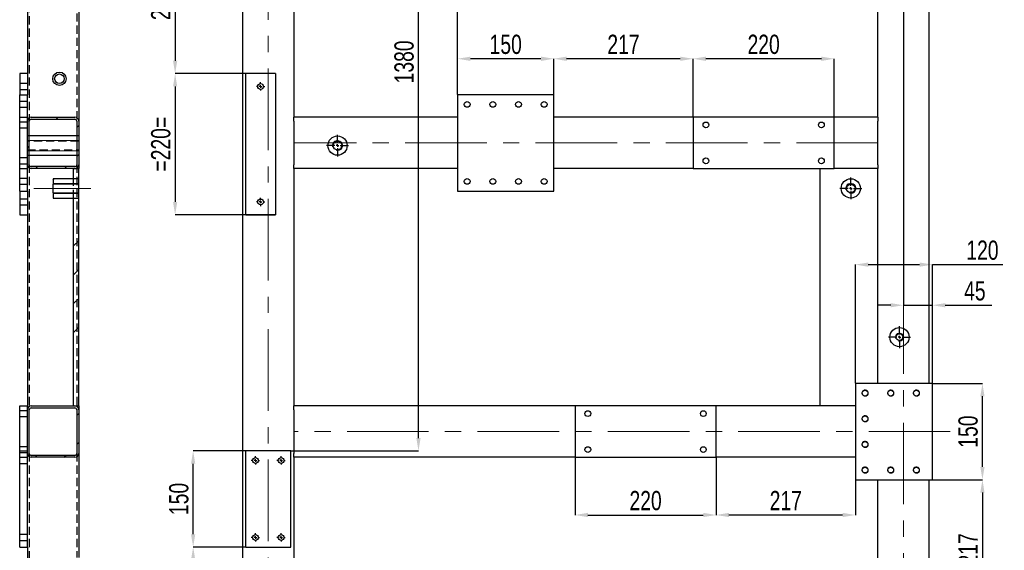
# Model space of a CAD drawing. Header units: millimetres. Extents: x 5 to 589, y 5 to 415.
# Tile 10 of 18: x 208 to 362, y 223 to 306. Entities that reach past the tile are written whole.
import ezdxf

# ---------------------------------------------------------------- set-up
doc = ezdxf.new("R2010")
doc.units = ezdxf.units.MM
doc.header["$PDSIZE"] = -1
doc.linetypes.add('CENTERX2', pattern=[20.32, 12.7, -2.54, 2.54, -2.54])
doc.linetypes.add('HIDDEN', pattern=[1.905, 1.27, -0.635])
for name, color, linetype in [('COTES', 1, 'Continuous'), ('TRAIT-FINS', 9, 'Continuous'), ('TRAIT-MIXTES', 3, 'CENTERX2'), ('TRAIT-TIRET', 2, 'HIDDEN')]:
    doc.layers.add(name, color=color, linetype=linetype)
doc.layers.add('TRAIT-FORT', color=4, linetype='Continuous', lineweight=25)
doc.styles.add('SLDTEXTSTYLE0', font='TXT', dxfattribs={"width": 0.75})
doc.dimstyles.new('SLDDIMSTYLE2', dxfattribs={"dimtxt": 3, "dimasz": 2, "dimexe": 0, "dimexo": 0.0625, "dimgap": 0.75, "dimtad": 1, "dimdec": 0, "dimlfac": 10, "dimrnd": 1e-09, "dimzin": 12, "dimdsep": 46, "dimtxsty": 'SLDTEXTSTYLE0', "dimsah": 1, "dimcen": 0.09, "dimadec": 0, "dimazin": 3, "dimtfac": 1, "dimtdec": 0, "dimtofl": 0, "dimtmove": 0, "dimatfit": 3, "dimfxl": 1, "dimfrac": 2, "dimtolj": 1, "dimtzin": 12, "dimarcsym": 0})
doc.dimstyles.new('SLDDIMSTYLE3', dxfattribs={"dimtxt": 3, "dimasz": 2, "dimexe": 0, "dimexo": 0.0625, "dimgap": 0.75, "dimtad": 1, "dimdec": 0, "dimlfac": 10, "dimrnd": 1e-09, "dimzin": 12, "dimdsep": 46, "dimtxsty": 'SLDTEXTSTYLE0', "dimsah": 1, "dimcen": 0.09, "dimadec": 0, "dimazin": 3, "dimtfac": 1, "dimtdec": 0, "dimtmove": 0, "dimatfit": 0, "dimfxl": 1, "dimfrac": 2, "dimtolj": 1, "dimtzin": 12, "dimarcsym": 0})
pattern_1 = [(45, (0, 0), (-13.4704, 13.4704), []), (45, (4.49, 2e-323), (-13.4704, 13.4704), []), (45, (8.98, 4e-323), (-13.4704, 13.4704), []), (45, (13.47, 6e-323), (-13.4704, 13.4704), [])]

# ---------------------------------------------------------------- blocks, each defined once
blk = doc.blocks.new('_D_85')
at = {"layer": 'COTES', "color": 0, "lineweight": -2, "transparency": 16777216}
for p, q in [((346.03, 377.91), (346.03, 261.32)), ((344.03, 261.32), (342.03, 261.32)), ((346.03, 261.32), (350.53, 261.32)), ((350.53, 249.18), (350.53, 261.32)), ((352.53, 261.32), (359.78, 261.32))]:
    blk.add_line(p, q, dxfattribs=at)
at = {"layer": 'COTES', "color": 0, "transparency": 16777216}
for points in [[(344.03, 261.65), (344.03, 260.99), (346.03, 261.32)], [(352.53, 261.65), (352.53, 260.99), (350.53, 261.32)]]:
    blk.add_solid(points, dxfattribs=at)
at = {"layer": 'Defpoints', "color": 0, "transparency": 16777216}
for p in [(346.03, 377.97), (346.03, 261.32), (350.53, 249.12)]:
    blk.add_point(p, dxfattribs=at)
at = {"layer": 'COTES', "color": 0, "transparency": 16777216, "insert": (357.15, 265.07), "char_height": 3, "attachment_point": 2, "style": 'SLDTEXTSTYLE0'}
blk.add_mtext('\\A1;45', dxfattribs=at)
blk = doc.blocks.new('_D_89')
at = {"layer": 'COTES', "color": 0, "lineweight": -2, "transparency": 16777216}
for p, q in [((248.06, 297.42), (232.51, 297.42)), ((232.51, 295.42), (232.51, 277.42)), ((248.06, 275.42), (232.51, 275.42))]:
    blk.add_line(p, q, dxfattribs=at)
at = {"layer": 'COTES', "color": 0, "transparency": 16777216}
for points in [[(232.18, 295.42), (232.84, 295.42), (232.51, 297.42)], [(232.18, 277.42), (232.84, 277.42), (232.51, 275.42)]]:
    blk.add_solid(points, dxfattribs=at)
at = {"layer": 'Defpoints', "color": 0, "transparency": 16777216}
for p in [(248.13, 297.42), (232.51, 275.42), (248.13, 275.42)]:
    blk.add_point(p, dxfattribs=at)
at = {"layer": 'COTES', "color": 0, "transparency": 16777216, "insert": (228.76, 286.42), "char_height": 3, "attachment_point": 2, "rotation": 90, "style": 'SLDTEXTSTYLE0'}
blk.add_mtext('\\A1;=220=', dxfattribs=at)
blk = doc.blocks.new('_D_90')
at = {"layer": 'COTES', "color": 0, "lineweight": -2, "transparency": 16777216}
for p, q in [((243.46, 319.12), (232.51, 319.12)), ((232.51, 317.12), (232.51, 299.42)), ((243.46, 297.42), (232.51, 297.42))]:
    blk.add_line(p, q, dxfattribs=at)
at = {"layer": 'COTES', "color": 0, "transparency": 16777216}
for points in [[(232.18, 317.12), (232.84, 317.12), (232.51, 319.12)], [(232.18, 299.42), (232.84, 299.42), (232.51, 297.42)]]:
    blk.add_solid(points, dxfattribs=at)
at = {"layer": 'Defpoints', "color": 0, "transparency": 16777216}
for p in [(243.53, 319.12), (232.51, 297.42), (243.53, 297.42)]:
    blk.add_point(p, dxfattribs=at)
at = {"layer": 'COTES', "color": 0, "transparency": 16777216, "insert": (228.76, 308.27), "char_height": 3, "attachment_point": 2, "rotation": 90, "style": 'SLDTEXTSTYLE0'}
blk.add_mtext('\\A1;217', dxfattribs=at)
blk = doc.blocks.new('_D_100')
at = {"layer": 'COTES', "color": 0, "lineweight": -2, "transparency": 16777216}
for p, q in [((243.46, 238.62), (235.32, 238.62)), ((235.32, 225.62), (235.32, 236.62)), ((243.46, 223.62), (235.32, 223.62))]:
    blk.add_line(p, q, dxfattribs=at)
at = {"layer": 'COTES', "color": 0, "transparency": 16777216}
for points in [[(234.98, 236.62), (235.65, 236.62), (235.32, 238.62)], [(234.98, 225.62), (235.65, 225.62), (235.32, 223.62)]]:
    blk.add_solid(points, dxfattribs=at)
at = {"layer": 'Defpoints', "color": 0, "transparency": 16777216}
for p in [(235.32, 238.62), (243.53, 238.62), (243.53, 223.62)]:
    blk.add_point(p, dxfattribs=at)
at = {"layer": 'COTES', "color": 0, "transparency": 16777216, "insert": (231.57, 231.12), "char_height": 3, "attachment_point": 2, "rotation": 90, "style": 'SLDTEXTSTYLE0'}
blk.add_mtext('\\A1;150', dxfattribs=at)
blk = doc.blocks.new('_D_101')
at = {"layer": 'COTES', "color": 0, "lineweight": -2, "transparency": 16777216}
for p, q in [((243.46, 223.62), (235.32, 223.62)), ((235.32, 221.62), (235.32, 203.92)), ((243.46, 201.92), (235.32, 201.92))]:
    blk.add_line(p, q, dxfattribs=at)
at = {"layer": 'COTES', "color": 0, "transparency": 16777216}
for points in [[(234.98, 221.62), (235.65, 221.62), (235.32, 223.62)], [(234.98, 203.92), (235.65, 203.92), (235.32, 201.92)]]:
    blk.add_solid(points, dxfattribs=at)
at = {"layer": 'Defpoints', "color": 0, "transparency": 16777216}
for p in [(243.53, 223.62), (235.32, 201.92), (243.53, 201.92)]:
    blk.add_point(p, dxfattribs=at)
at = {"layer": 'COTES', "color": 0, "transparency": 16777216, "insert": (231.57, 212.77), "char_height": 3, "attachment_point": 2, "rotation": 90, "style": 'SLDTEXTSTYLE0'}
blk.add_mtext('\\A1;217', dxfattribs=at)
blk = doc.blocks.new('_D_104')
at = {"layer": 'COTES', "color": 0, "lineweight": -2, "transparency": 16777216}
for p, q in [((243.09, 376.62), (270.43, 376.62)), ((270.43, 240.62), (270.43, 374.62)), ((250.59, 238.62), (270.43, 238.62))]:
    blk.add_line(p, q, dxfattribs=at)
at = {"layer": 'COTES', "color": 0, "transparency": 16777216}
for points in [[(270.1, 374.62), (270.77, 374.62), (270.43, 376.62)], [(270.1, 240.62), (270.77, 240.62), (270.43, 238.62)]]:
    blk.add_solid(points, dxfattribs=at)
at = {"layer": 'Defpoints', "color": 0, "transparency": 16777216}
for p in [(243.03, 376.62), (270.43, 376.62), (250.53, 238.62)]:
    blk.add_point(p, dxfattribs=at)
at = {"layer": 'COTES', "color": 0, "transparency": 16777216, "insert": (266.68, 299.25), "char_height": 3, "attachment_point": 2, "rotation": 90, "style": 'SLDTEXTSTYLE0'}
blk.add_mtext('\\A1;1380', dxfattribs=at)
blk = doc.blocks.new('_D_115')
at = {"layer": 'COTES', "color": 0, "lineweight": -2, "transparency": 16777216}
for p, q in [((350.59, 249.12), (358.33, 249.12)), ((358.33, 236.12), (358.33, 247.12)), ((350.59, 234.12), (358.33, 234.12))]:
    blk.add_line(p, q, dxfattribs=at)
at = {"layer": 'COTES', "color": 0, "transparency": 16777216}
for points in [[(358, 247.12), (358.66, 247.12), (358.33, 249.12)], [(358, 236.12), (358.66, 236.12), (358.33, 234.12)]]:
    blk.add_solid(points, dxfattribs=at)
at = {"layer": 'Defpoints', "color": 0, "transparency": 16777216}
for p in [(350.53, 249.12), (358.33, 249.12), (350.53, 234.12)]:
    blk.add_point(p, dxfattribs=at)
at = {"layer": 'COTES', "color": 0, "transparency": 16777216, "insert": (354.58, 241.62), "char_height": 3, "attachment_point": 2, "rotation": 90, "style": 'SLDTEXTSTYLE0'}
blk.add_mtext('\\A1;150', dxfattribs=at)
blk = doc.blocks.new('_D_116')
at = {"layer": 'COTES', "color": 0, "lineweight": -2, "transparency": 16777216}
for p, q in [((350.59, 234.12), (358.33, 234.12)), ((358.33, 232.12), (358.33, 214.42)), ((350.09, 212.42), (358.33, 212.42))]:
    blk.add_line(p, q, dxfattribs=at)
at = {"layer": 'COTES', "color": 0, "transparency": 16777216}
for points in [[(358, 232.12), (358.66, 232.12), (358.33, 234.12)], [(358, 214.42), (358.66, 214.42), (358.33, 212.42)]]:
    blk.add_solid(points, dxfattribs=at)
at = {"layer": 'Defpoints', "color": 0, "transparency": 16777216}
for p in [(350.53, 234.12), (350.03, 212.42), (358.33, 212.42)]:
    blk.add_point(p, dxfattribs=at)
at = {"layer": 'COTES', "color": 0, "transparency": 16777216, "insert": (354.58, 223.27), "char_height": 3, "attachment_point": 2, "rotation": 90, "style": 'SLDTEXTSTYLE0'}
blk.add_mtext('\\A1;217', dxfattribs=at)
blk = doc.blocks.new('_D_117')
at = {"layer": 'COTES', "color": 0, "lineweight": -2, "transparency": 16777216}
for p, q in [((294.83, 237.55), (294.83, 228.62)), ((316.83, 237.55), (316.83, 228.62)), ((296.83, 228.62), (314.83, 228.62))]:
    blk.add_line(p, q, dxfattribs=at)
at = {"layer": 'COTES', "color": 0, "transparency": 16777216}
for points in [[(296.83, 228.96), (296.83, 228.29), (294.83, 228.62)], [(314.83, 228.96), (314.83, 228.29), (316.83, 228.62)]]:
    blk.add_solid(points, dxfattribs=at)
at = {"layer": 'Defpoints', "color": 0, "transparency": 16777216}
for p in [(294.83, 237.62), (316.83, 237.62), (316.83, 228.62)]:
    blk.add_point(p, dxfattribs=at)
at = {"layer": 'COTES', "color": 0, "transparency": 16777216, "insert": (305.83, 232.37), "char_height": 3, "attachment_point": 2, "style": 'SLDTEXTSTYLE0'}
blk.add_mtext('\\A1;220', dxfattribs=at)
blk = doc.blocks.new('_D_118')
at = {"layer": 'COTES', "color": 0, "lineweight": -2, "transparency": 16777216}
for p, q in [((316.83, 237.55), (316.83, 228.62)), ((338.53, 234.05), (338.53, 228.62)), ((336.53, 228.62), (318.83, 228.62))]:
    blk.add_line(p, q, dxfattribs=at)
at = {"layer": 'COTES', "color": 0, "transparency": 16777216}
for points in [[(318.83, 228.96), (318.83, 228.29), (316.83, 228.62)], [(336.53, 228.96), (336.53, 228.29), (338.53, 228.62)]]:
    blk.add_solid(points, dxfattribs=at)
at = {"layer": 'Defpoints', "color": 0, "transparency": 16777216}
for p in [(316.83, 237.62), (338.53, 234.12), (316.83, 228.62)]:
    blk.add_point(p, dxfattribs=at)
at = {"layer": 'COTES', "color": 0, "transparency": 16777216, "insert": (327.68, 232.37), "char_height": 3, "attachment_point": 2, "style": 'SLDTEXTSTYLE0'}
blk.add_mtext('\\A1;217', dxfattribs=at)
blk = doc.blocks.new('_D_119')
at = {"layer": 'COTES', "color": 0, "lineweight": -2, "transparency": 16777216}
for p, q in [((338.53, 249.18), (338.53, 267.65)), ((340.53, 267.65), (348.53, 267.65)), ((350.53, 249.18), (350.53, 267.65)), ((350.53, 267.65), (361.52, 267.65))]:
    blk.add_line(p, q, dxfattribs=at)
at = {"layer": 'COTES', "color": 0, "transparency": 16777216}
for points in [[(340.53, 267.98), (340.53, 267.32), (338.53, 267.65)], [(348.53, 267.98), (348.53, 267.32), (350.53, 267.65)]]:
    blk.add_solid(points, dxfattribs=at)
at = {"layer": 'Defpoints', "color": 0, "transparency": 16777216}
for p in [(338.53, 267.65), (338.53, 249.12), (350.53, 249.12)]:
    blk.add_point(p, dxfattribs=at)
at = {"layer": 'COTES', "color": 0, "transparency": 16777216, "insert": (358.33, 271.4), "char_height": 3, "attachment_point": 2, "style": 'SLDTEXTSTYLE0'}
blk.add_mtext('\\A1;120', dxfattribs=at)
blk = doc.blocks.new('_D_120')
at = {"layer": 'COTES', "color": 0, "lineweight": -2, "transparency": 16777216}
for p, q in [((276.53, 294.18), (276.53, 299.74)), ((289.53, 299.74), (278.53, 299.74)), ((291.53, 294.18), (291.53, 299.74))]:
    blk.add_line(p, q, dxfattribs=at)
at = {"layer": 'COTES', "color": 0, "transparency": 16777216}
for points in [[(278.53, 300.07), (278.53, 299.4), (276.53, 299.74)], [(289.53, 300.07), (289.53, 299.4), (291.53, 299.74)]]:
    blk.add_solid(points, dxfattribs=at)
at = {"layer": 'Defpoints', "color": 0, "transparency": 16777216}
for p in [(276.53, 299.74), (276.53, 294.12), (291.53, 294.12)]:
    blk.add_point(p, dxfattribs=at)
at = {"layer": 'COTES', "color": 0, "transparency": 16777216, "insert": (284.03, 303.49), "char_height": 3, "attachment_point": 2, "style": 'SLDTEXTSTYLE0'}
blk.add_mtext('\\A1;150', dxfattribs=at)
blk = doc.blocks.new('_D_121')
at = {"layer": 'COTES', "color": 0, "lineweight": -2, "transparency": 16777216}
for p, q in [((313.23, 290.68), (313.23, 299.74)), ((333.23, 299.74), (315.23, 299.74)), ((335.23, 290.68), (335.23, 299.74))]:
    blk.add_line(p, q, dxfattribs=at)
at = {"layer": 'COTES', "color": 0, "transparency": 16777216}
for points in [[(315.23, 300.07), (315.23, 299.4), (313.23, 299.74)], [(333.23, 300.07), (333.23, 299.4), (335.23, 299.74)]]:
    blk.add_solid(points, dxfattribs=at)
at = {"layer": 'Defpoints', "color": 0, "transparency": 16777216}
for p in [(313.23, 299.74), (313.23, 290.62), (335.23, 290.62)]:
    blk.add_point(p, dxfattribs=at)
at = {"layer": 'COTES', "color": 0, "transparency": 16777216, "insert": (324.23, 303.49), "char_height": 3, "attachment_point": 2, "style": 'SLDTEXTSTYLE0'}
blk.add_mtext('\\A1;220', dxfattribs=at)
blk = doc.blocks.new('_D_122')
at = {"layer": 'COTES', "color": 0, "lineweight": -2, "transparency": 16777216}
for p, q in [((291.53, 294.18), (291.53, 299.74)), ((311.23, 299.74), (293.53, 299.74)), ((313.23, 290.68), (313.23, 299.74))]:
    blk.add_line(p, q, dxfattribs=at)
at = {"layer": 'COTES', "color": 0, "transparency": 16777216}
for points in [[(293.53, 300.07), (293.53, 299.4), (291.53, 299.74)], [(311.23, 300.07), (311.23, 299.4), (313.23, 299.74)]]:
    blk.add_solid(points, dxfattribs=at)
at = {"layer": 'Defpoints', "color": 0, "transparency": 16777216}
for p in [(291.53, 299.74), (291.53, 294.12), (313.23, 290.62)]:
    blk.add_point(p, dxfattribs=at)
at = {"layer": 'COTES', "color": 0, "transparency": 16777216, "insert": (302.38, 303.49), "char_height": 3, "attachment_point": 2, "style": 'SLDTEXTSTYLE0'}
blk.add_mtext('\\A1;217', dxfattribs=at)
blk = doc.blocks.new('_D_123')
at = {"layer": 'COTES', "color": 0, "lineweight": -2, "transparency": 16777216}
for p, q in [((350.03, 376.55), (350.03, 314.73)), ((276.53, 294.18), (276.53, 314.73)), ((348.03, 314.73), (278.53, 314.73))]:
    blk.add_line(p, q, dxfattribs=at)
at = {"layer": 'COTES', "color": 0, "transparency": 16777216}
for points in [[(278.53, 315.06), (278.53, 314.4), (276.53, 314.73)], [(348.03, 315.06), (348.03, 314.4), (350.03, 314.73)]]:
    blk.add_solid(points, dxfattribs=at)
at = {"layer": 'Defpoints', "color": 0, "transparency": 16777216}
for p in [(350.03, 376.62), (276.53, 314.73), (276.53, 294.12)]:
    blk.add_point(p, dxfattribs=at)
at = {"layer": 'COTES', "color": 0, "transparency": 16777216, "insert": (313.28, 318.48), "char_height": 3, "attachment_point": 2, "style": 'SLDTEXTSTYLE0'}
blk.add_mtext('\\A1;735', dxfattribs=at)
blk = doc.blocks.new('SW_CENTERMARKSYMBOL_26')
at = {"layer": 'TRAIT-MIXTES', "color": 0}
for p, q in [((-0.4, 0), (-0.65, 0)), ((0, 0), (-0.2, 0)), ((0, 0.4), (0, 0.65)), ((0, 0), (0, 0.2)), ((0, 0), (0, -0.2)), ((0, 0), (0.2, 0)), ((0.4, 0), (0.65, 0)), ((0, -0.4), (0, -0.65))]:
    blk.add_line(p, q, dxfattribs=at)
blk = doc.blocks.new('SW_CENTERMARKSYMBOL_27')
at = {"layer": 'TRAIT-MIXTES', "color": 0}
for p, q in [((-0.4, 0), (-0.65, 0)), ((0, 0), (-0.2, 0)), ((0, 0.4), (0, 0.65)), ((0, 0), (0, 0.2)), ((0, 0), (0, -0.2)), ((0, 0), (0.2, 0)), ((0.4, 0), (0.65, 0)), ((0, -0.4), (0, -0.65))]:
    blk.add_line(p, q, dxfattribs=at)
blk = doc.blocks.new('SW_CENTERMARKSYMBOL_51')
at = {"layer": 'TRAIT-MIXTES', "color": 0}
for p, q in [((0, 0.4), (0, 1.7)), ((-0.4, 0), (-1.7, 0)), ((0, 0), (-0.2, 0)), ((0, 0), (0, 0.2)), ((0, 0), (0, -0.2)), ((0, 0), (0.2, 0)), ((0.4, 0), (1.7, 0)), ((0, -0.4), (0, -1.7))]:
    blk.add_line(p, q, dxfattribs=at)
blk = doc.blocks.new('SW_CENTERMARKSYMBOL_52')
at = {"layer": 'TRAIT-MIXTES', "color": 0}
for p, q in [((0, 0.4), (0, 1.7)), ((-0.4, 0), (-1.7, 0)), ((0, 0), (-0.2, 0)), ((0, 0), (0, 0.2)), ((0, 0), (0, -0.2)), ((0, 0), (0.2, 0)), ((0.4, 0), (1.7, 0)), ((0, -0.4), (0, -1.7))]:
    blk.add_line(p, q, dxfattribs=at)
blk = doc.blocks.new('SW_CENTERMARKSYMBOL_53')
at = {"layer": 'TRAIT-MIXTES', "color": 0}
for p, q in [((0, 0.4), (0, 1.7)), ((-0.4, 0), (-1.7, 0)), ((0, 0), (-0.2, 0)), ((0, 0), (0, 0.2)), ((0, 0), (0, -0.2)), ((0, 0), (0.2, 0)), ((0.4, 0), (1.7, 0)), ((0, -0.4), (0, -1.7))]:
    blk.add_line(p, q, dxfattribs=at)
blk = doc.blocks.new('SW_CENTERMARKSYMBOL_77')
at = {"layer": 'TRAIT-MIXTES', "color": 0}
for p, q in [((-0.4, 0), (-0.65, 0)), ((0, 0), (-0.2, 0)), ((0, 0.4), (0, 0.65)), ((0, 0), (0, 0.2)), ((0, 0), (0, -0.2)), ((0, 0), (0.2, 0)), ((0.4, 0), (0.65, 0)), ((0, -0.4), (0, -0.65))]:
    blk.add_line(p, q, dxfattribs=at)
blk = doc.blocks.new('SW_CENTERMARKSYMBOL_78')
at = {"layer": 'TRAIT-MIXTES', "color": 0}
for p, q in [((-0.4, 0), (-0.65, 0)), ((0, 0), (-0.2, 0)), ((0, 0.4), (0, 0.65)), ((0, 0), (0, 0.2)), ((0, 0), (0, -0.2)), ((0, 0), (0.2, 0)), ((0.4, 0), (0.65, 0)), ((0, -0.4), (0, -0.65))]:
    blk.add_line(p, q, dxfattribs=at)
blk = doc.blocks.new('SW_CENTERMARKSYMBOL_79')
at = {"layer": 'TRAIT-MIXTES', "color": 0}
for p, q in [((-0.4, 0), (-0.65, 0)), ((0, 0), (-0.2, 0)), ((0, 0.4), (0, 0.65)), ((0, 0), (0, 0.2)), ((0, 0), (0, -0.2)), ((0, 0), (0.2, 0)), ((0.4, 0), (0.65, 0)), ((0, -0.4), (0, -0.65))]:
    blk.add_line(p, q, dxfattribs=at)
blk = doc.blocks.new('SW_CENTERMARKSYMBOL_80')
at = {"layer": 'TRAIT-MIXTES', "color": 0}
for p, q in [((-0.4, 0), (-0.65, 0)), ((0, 0), (-0.2, 0)), ((0, 0.4), (0, 0.65)), ((0, 0), (0, 0.2)), ((0, 0), (0, -0.2)), ((0, 0), (0.2, 0)), ((0.4, 0), (0.65, 0)), ((0, -0.4), (0, -0.65))]:
    blk.add_line(p, q, dxfattribs=at)

msp = doc.modelspace()

# ---------------------------------------------------------------- hatches: boundary and pattern name
at = {"layer": 'TRAIT-FINS'}
h = msp.add_hatch(dxfattribs=at)
h.set_pattern_fill('DIN 201 ACIER ET FONTE', color=256, style=0, pattern_type=2)
h.set_pattern_definition(pattern_1)
edge = h.paths.add_edge_path(flags=0)
edge.add_line((217.48, 283.22), (217.48, 290.02))
edge.add_arc((216.88, 290.02), 0.6, 0, 90)
edge.add_line((216.88, 290.62), (210.08, 290.62))
edge.add_arc((210.08, 290.02), 0.6, 90, 180)
edge.add_line((209.48, 290.02), (209.48, 283.22))
edge.add_arc((210.08, 283.22), 0.6, 180, 270)
edge.add_line((210.08, 282.62), (216.88, 282.62))
edge.add_arc((216.88, 283.22), 0.6, 270, 360)
edge = h.paths.add_edge_path(flags=0)
edge.add_arc((210.08, 290.02), 0.3, 90, 180, ccw=False)
edge.add_line((210.08, 290.32), (216.88, 290.32))
edge.add_arc((216.88, 290.02), 0.3, 0, 90, ccw=False)
edge.add_line((217.18, 290.02), (217.18, 283.22))
edge.add_arc((216.88, 283.22), 0.3, 270, 360, ccw=False)
edge.add_line((216.88, 282.92), (210.08, 282.92))
edge.add_arc((210.08, 283.22), 0.3, 180, 270, ccw=False)
edge.add_line((209.78, 283.22), (209.78, 290.02))
h = msp.add_hatch(dxfattribs=at)
h.set_pattern_fill('DIN 201 ACIER ET FONTE', color=256, style=0, pattern_type=2)
h.set_pattern_definition(pattern_1)
h.paths.add_polyline_path([(217.48, 282.62), (216.68, 282.62), (216.68, 281.03), (217.48, 281.03)], flags=0)
h = msp.add_hatch(dxfattribs=at)
h.set_pattern_fill('DIN 201 ACIER ET FONTE', color=256, style=0, pattern_type=2)
h.set_pattern_definition(pattern_1)
h.paths.add_polyline_path([(213.48, 280.2), (217.48, 280.2), (217.48, 281.03), (213.48, 281.03)], flags=0)
h = msp.add_hatch(dxfattribs=at)
h.set_pattern_fill('DIN 201 ACIER ET FONTE', color=256, style=0, pattern_type=2)
h.set_pattern_definition(pattern_1)
h.paths.add_polyline_path([(213.48, 278.03), (217.48, 278.03), (217.48, 278.85), (213.48, 278.85)], flags=0)
h = msp.add_hatch(dxfattribs=at)
h.set_pattern_fill('DIN 201 ACIER ET FONTE', color=256, style=0, pattern_type=2)
h.set_pattern_definition(pattern_1)
h.paths.add_polyline_path([(216.68, 278.03), (216.68, 245.62), (217.48, 245.62), (217.48, 278.03)], flags=0)
h = msp.add_hatch(dxfattribs=at)
h.set_pattern_fill('DIN 201 ACIER ET FONTE', color=256, style=0, pattern_type=2)
h.set_pattern_definition(pattern_1)
edge = h.paths.add_edge_path(flags=0)
edge.add_line((217.48, 238.22), (217.48, 245.02))
edge.add_arc((216.88, 245.02), 0.6, 0, 90)
edge.add_line((216.88, 245.62), (210.08, 245.62))
edge.add_arc((210.08, 245.02), 0.6, 90, 180)
edge.add_line((209.48, 245.02), (209.48, 238.22))
edge.add_arc((210.08, 238.22), 0.6, 180, 270)
edge.add_line((210.08, 237.62), (216.88, 237.62))
edge.add_arc((216.88, 238.22), 0.6, 270, 360)
edge = h.paths.add_edge_path(flags=0)
edge.add_arc((210.08, 245.02), 0.3, 90, 180, ccw=False)
edge.add_line((210.08, 245.32), (216.88, 245.32))
edge.add_arc((216.88, 245.02), 0.3, 0, 90, ccw=False)
edge.add_line((217.18, 245.02), (217.18, 238.22))
edge.add_arc((216.88, 238.22), 0.3, 270, 360, ccw=False)
edge.add_line((216.88, 237.92), (210.08, 237.92))
edge.add_arc((210.08, 238.22), 0.3, 180, 270, ccw=False)
edge.add_line((209.78, 238.22), (209.78, 245.02))

# ---------------------------------------------------------------- linework, layer by layer
at = {"layer": 'TRAIT-FINS', "lineweight": 18}
for p, q in [((217.48, 286.99), (209.48, 286.99)), ((217.48, 285.4), (209.48, 285.4)), ((217.48, 280.32), (213.48, 280.32)), ((217.48, 278.73), (213.48, 278.73))]:
    msp.add_line(p, q, dxfattribs=at)
for centre, radius in [((257.82, 286.2), 0.794), ((337.81, 279.53), 0.794), ((345.4, 256.35), 0.635), ((340.03, 247.62), 0.5), ((344.03, 247.62), 0.5), ((348.03, 247.62), 0.5), ((340.03, 243.62), 0.5), ((340.03, 239.62), 0.5), ((340.03, 235.62), 0.5), ((344.03, 235.62), 0.5), ((348.03, 235.62), 0.5)]:
    msp.add_arc(centre, radius, 255, 195, dxfattribs=at)
at = {"layer": 'TRAIT-FORT', "lineweight": 25}
for p, q in [((243.03, 376.62), (243.03, 89.62)), ((251.03, 368.62), (251.03, 290.62)), ((342.03, 290.62), (342.03, 321.42)), ((350.03, 249.12), (350.03, 321.42)), ((209.48, 319.12), (209.48, 294.12)), ((217.48, 308.72), (217.48, 290.02)), ((209.48, 297.42), (208.28, 297.42)), ((208.28, 297.42), (208.28, 294.12)), ((248.13, 297.42), (243.53, 297.42)), ((243.53, 275.42), (243.53, 297.42)), ((248.13, 297.42), (248.13, 275.42)), ((208.28, 290.62), (208.28, 294.12)), ((208.28, 294.12), (209.48, 294.12)), ((209.48, 290.62), (209.48, 294.12)), ((291.53, 294.12), (276.53, 294.12)), ((276.53, 294.12), (276.53, 279.12)), ((291.53, 279.12), (291.53, 294.12)), ((208.28, 290.62), (209.48, 290.62)), ((208.28, 282.62), (208.28, 290.62)), ((209.48, 290.02), (209.48, 290.62)), ((210.08, 290.62), (216.88, 290.62)), ((210.08, 290.32), (216.88, 290.32)), ((276.53, 290.62), (251.03, 290.62)), ((251.03, 290.02), (251.03, 290.62)), ((313.23, 290.62), (291.53, 290.62)), ((335.23, 290.62), (313.23, 290.62)), ((313.23, 290.62), (313.23, 282.62)), ((335.23, 282.62), (335.23, 290.62)), ((342.03, 290.62), (335.23, 290.62)), ((342.03, 290.62), (342.03, 290.02)), ((209.48, 283.22), (209.48, 290.02)), ((209.78, 283.22), (209.78, 290.02)), ((217.18, 290.02), (217.18, 283.22)), ((217.48, 290.02), (217.48, 283.22)), ((251.03, 290.02), (251.03, 283.22)), ((342.03, 283.22), (342.03, 290.02)), ((217.18, 287.7), (209.78, 287.7)), ((209.78, 284.7), (217.18, 284.7)), ((208.28, 282.62), (209.48, 282.62)), ((208.28, 279.12), (208.28, 282.62)), ((209.48, 282.62), (209.48, 283.22)), ((209.48, 279.12), (209.48, 282.62)), ((216.88, 282.92), (210.08, 282.92)), ((216.88, 282.62), (210.08, 282.62)), ((216.68, 281.03), (216.68, 282.62)), ((216.68, 282.62), (217.48, 282.62)), ((217.48, 283.22), (217.48, 282.62)), ((217.48, 281.03), (217.48, 282.62)), ((251.03, 282.62), (251.03, 283.22)), ((251.03, 282.62), (251.03, 245.62)), ((276.53, 282.62), (251.03, 282.62)), ((313.23, 282.62), (291.53, 282.62)), ((313.23, 282.62), (335.23, 282.62)), ((333.03, 245.62), (333.03, 282.62)), ((342.03, 282.62), (335.23, 282.62)), ((342.03, 283.22), (342.03, 282.62)), ((342.03, 249.12), (342.03, 282.62)), ((217.48, 281.03), (213.48, 281.03)), ((213.48, 281.03), (213.48, 280.2)), ((217.48, 281.03), (216.68, 281.03)), ((217.48, 280.2), (217.48, 281.03)), ((213.48, 278.85), (213.48, 280.2)), ((217.48, 280.2), (213.48, 280.2)), ((217.48, 278.85), (217.48, 280.2)), ((208.28, 279.12), (208.28, 275.42)), ((208.28, 279.12), (209.48, 279.12)), ((209.48, 279.12), (209.48, 245.62)), ((213.48, 278.85), (217.48, 278.85)), ((213.48, 278.85), (213.48, 278.03)), ((213.48, 278.03), (217.48, 278.03)), ((216.68, 278.03), (217.48, 278.03)), ((216.68, 245.62), (216.68, 278.03)), ((217.48, 278.03), (217.48, 278.85)), ((217.48, 245.62), (217.48, 278.03)), ((276.53, 279.12), (291.53, 279.12)), ((208.28, 275.42), (209.48, 275.42)), ((243.53, 275.42), (248.13, 275.42)), ((338.53, 249.12), (338.53, 234.12)), ((350.53, 249.12), (338.53, 249.12)), ((350.53, 234.12), (350.53, 249.12)), ((208.28, 237.62), (208.28, 245.62)), ((208.28, 245.62), (209.48, 245.62)), ((209.48, 245.02), (209.48, 245.62)), ((210.08, 245.62), (216.88, 245.62)), ((216.68, 245.62), (217.48, 245.62)), ((217.48, 245.62), (217.48, 245.02)), ((294.83, 245.62), (251.03, 245.62)), ((251.03, 245.02), (251.03, 245.62)), ((316.83, 245.62), (294.83, 245.62)), ((294.83, 245.62), (294.83, 237.62)), ((316.83, 237.62), (316.83, 245.62)), ((338.53, 245.62), (316.83, 245.62)), ((209.48, 238.22), (209.48, 245.02)), ((209.78, 238.22), (209.78, 245.02)), ((210.08, 245.32), (216.88, 245.32)), ((217.18, 245.02), (217.18, 238.22)), ((217.48, 245.02), (217.48, 238.22)), ((251.03, 245.02), (251.03, 238.22)), ((209.48, 237.62), (209.48, 238.22)), ((216.88, 237.92), (210.08, 237.92)), ((217.48, 238.22), (217.48, 222.02)), ((250.53, 238.62), (243.53, 238.62)), ((243.53, 223.62), (243.53, 238.62)), ((250.53, 223.62), (250.53, 238.62)), ((251.03, 237.62), (251.03, 238.22)), ((208.28, 223.62), (208.28, 237.62)), ((208.28, 237.62), (209.48, 237.62)), ((209.48, 223.62), (209.48, 237.62)), ((216.88, 237.62), (210.08, 237.62)), ((251.03, 237.62), (251.03, 153.12)), ((294.83, 237.62), (251.03, 237.62)), ((294.83, 237.62), (316.83, 237.62)), ((338.53, 237.62), (316.83, 237.62)), ((338.53, 234.12), (350.53, 234.12)), ((342.03, 212.42), (342.03, 234.12)), ((350.03, 212.42), (350.03, 234.12)), ((208.28, 223.62), (209.48, 223.62)), ((209.48, 223.62), (209.48, 152.52)), ((243.53, 223.62), (250.53, 223.62))]:
    msp.add_line(p, q, dxfattribs=at)
for centre, radius in [((214.48, 296.62), 1.05), ((214.48, 296.62), 0.75), ((245.83, 295.42), 0.45), ((278.03, 292.62), 0.45), ((282.03, 292.62), 0.45), ((286.03, 292.62), 0.45), ((290.03, 292.62), 0.45), ((315.23, 289.42), 0.45), ((333.23, 289.42), 0.45), ((257.82, 286.2), 1.5), ((257.82, 286.2), 0.675), ((315.23, 283.82), 0.45), ((333.23, 283.82), 0.45), ((278.03, 280.62), 0.45), ((282.03, 280.62), 0.45), ((286.03, 280.62), 0.45), ((290.03, 280.62), 0.45), ((337.81, 279.53), 1.5), ((337.81, 279.53), 0.675), ((245.83, 277.42), 0.45), ((345.4, 256.35), 1.5), ((345.4, 256.35), 0.536), ((340.03, 247.62), 0.45), ((344.03, 247.62), 0.45), ((348.03, 247.62), 0.45), ((296.83, 244.42), 0.45), ((314.83, 244.42), 0.45), ((340.03, 243.62), 0.45), ((340.03, 239.62), 0.45), ((296.83, 238.82), 0.45), ((314.83, 238.82), 0.45), ((245.03, 237.12), 0.45), ((249.03, 237.12), 0.45), ((340.03, 235.62), 0.45), ((344.03, 235.62), 0.45), ((348.03, 235.62), 0.45), ((245.03, 225.12), 0.45), ((249.03, 225.12), 0.45)]:
    msp.add_circle(centre, radius, dxfattribs=at)
for centre, radius, start, end in [((210.08, 290.02), 0.6, 90, 180), ((210.08, 290.02), 0.3, 90, 180), ((216.88, 290.02), 0.6, 0, 90), ((216.88, 290.02), 0.3, 0, 90), ((210.08, 283.22), 0.6, 180, 270), ((210.08, 283.22), 0.3, 180, 270), ((216.88, 283.22), 0.6, 270, 0), ((216.88, 283.22), 0.3, 270, 0), ((210.08, 245.02), 0.6, 90, 180), ((216.88, 245.02), 0.6, 0, 90), ((210.08, 245.02), 0.3, 90, 180), ((216.88, 245.02), 0.3, 0, 90), ((210.08, 238.22), 0.6, 180, 270), ((210.08, 238.22), 0.3, 180, 270), ((216.88, 238.22), 0.3, 270, 0), ((216.88, 238.22), 0.6, 270, 0)]:
    msp.add_arc(centre, radius, start, end, dxfattribs=at)
at = {"layer": 'TRAIT-MIXTES', "lineweight": 18}
for p, q in [((247.03, 379.49), (247.03, 88.05)), ((346.03, 88.05), (346.03, 377.97)), ((342.03, 286.62), (251.03, 286.62)), ((219.36, 279.53), (210.49, 279.53)), ((353.3, 241.62), (251.03, 241.62))]:
    msp.add_line(p, q, dxfattribs=at)
at = {"layer": 'TRAIT-TIRET'}
for p, q in [((209.78, 369.22), (209.78, 290.02)), ((217.18, 308.72), (217.18, 290.02)), ((209.48, 295.87), (208.28, 295.87)), ((208.28, 294.97), (209.48, 294.97)), ((209.48, 293.07), (208.28, 293.07)), ((208.28, 292.17), (209.48, 292.17)), ((209.48, 289.87), (208.28, 289.87)), ((208.28, 288.97), (209.48, 288.97)), ((209.78, 287.7), (209.48, 287.7)), ((209.78, 287.7), (209.48, 287.7)), ((217.48, 287.7), (217.18, 287.7)), ((217.48, 287.7), (217.18, 287.7)), ((217.48, 286.87), (209.48, 286.87)), ((209.48, 285.52), (217.48, 285.52)), ((209.48, 284.27), (208.28, 284.27)), ((209.48, 284.7), (209.78, 284.7)), ((209.48, 284.7), (209.78, 284.7)), ((217.18, 284.7), (217.48, 284.7)), ((217.18, 284.7), (217.48, 284.7)), ((208.28, 283.37), (209.48, 283.37)), ((209.78, 283.22), (209.78, 245.02)), ((217.18, 283.22), (217.18, 245.02)), ((209.48, 281.07), (208.28, 281.07)), ((216.68, 278.03), (216.68, 281.03)), ((208.28, 280.17), (209.48, 280.17)), ((209.48, 277.87), (208.28, 277.87)), ((208.28, 276.97), (209.48, 276.97)), ((209.48, 244.87), (208.28, 244.87)), ((208.28, 243.97), (209.48, 243.97)), ((209.48, 239.27), (208.28, 239.27)), ((208.28, 238.62), (209.48, 238.62)), ((208.28, 238.37), (209.48, 238.37)), ((209.78, 238.22), (209.78, 152.52)), ((217.18, 238.22), (217.18, 222.02)), ((209.48, 237.57), (208.28, 237.57)), ((208.28, 236.67), (209.48, 236.67)), ((209.48, 225.57), (208.28, 225.57)), ((208.28, 224.67), (209.48, 224.67))]:
    msp.add_line(p, q, dxfattribs=at)

# ---------------------------------------------------------------- block references
at = {"layer": 'TRAIT-MIXTES'}
for name, p in [('SW_CENTERMARKSYMBOL_27', (245.83, 295.42)), ('SW_CENTERMARKSYMBOL_53', (257.82, 286.2)), ('SW_CENTERMARKSYMBOL_52', (337.81, 279.53)), ('SW_CENTERMARKSYMBOL_26', (245.83, 277.42)), ('SW_CENTERMARKSYMBOL_51', (345.4, 256.35)), ('SW_CENTERMARKSYMBOL_80', (245.03, 237.12)), ('SW_CENTERMARKSYMBOL_79', (249.03, 237.12)), ('SW_CENTERMARKSYMBOL_78', (245.03, 225.12)), ('SW_CENTERMARKSYMBOL_77', (249.03, 225.12))]:
    msp.add_blockref(name, p, dxfattribs=at)

# ---------------------------------------------------------------- dimensions: what is measured, and where the dimension line sits
at = {"layer": 'COTES'}
for base, p1, p2, dimstyle, picture, middle in [((346.03, 261.32), (350.53, 249.12), (346.03, 377.97), 'SLDDIMSTYLE3', '_D_85', (357.15, 261.32)), ((276.53, 314.73), (350.03, 376.62), (276.53, 294.12), 'SLDDIMSTYLE2', '_D_123', (313.28, 314.73)), ((276.53, 299.74), (291.53, 294.12), (276.53, 294.12), 'SLDDIMSTYLE2', '_D_120', (284.03, 299.74)), ((291.53, 299.74), (313.23, 290.62), (291.53, 294.12), 'SLDDIMSTYLE2', '_D_122', (302.38, 299.74)), ((338.53, 267.65), (350.53, 249.12), (338.53, 249.12), 'SLDDIMSTYLE2', '_D_119', (358.33, 267.65)), ((316.83, 228.62), (338.53, 234.12), (316.83, 237.62), 'SLDDIMSTYLE2', '_D_118', (327.68, 228.62))]:
    dim = msp.add_linear_dim(base=base, p1=p1, p2=p2, dimstyle=dimstyle, dxfattribs=at)
    dim.commit()
    dim.dimension.update_dxf_attribs({"geometry": picture, "text_midpoint": middle, "dimtype": 160})
for base, p1, p2, angle, picture, middle in [((270.43, 376.62), (250.53, 238.62), (243.03, 376.62), 90, '_D_104', (270.43, 299.25)), ((232.51, 297.42), (243.53, 319.12), (243.53, 297.42), 90, '_D_90', (232.51, 308.27)), ((313.23, 299.74), (335.23, 290.62), (313.23, 290.62), 0, '_D_121', (324.23, 299.74)), ((358.33, 249.12), (350.53, 234.12), (350.53, 249.12), 90, '_D_115', (358.33, 241.62)), ((235.32, 238.62), (243.53, 223.62), (243.53, 238.62), 90, '_D_100', (235.32, 231.12)), ((316.83, 228.62), (294.83, 237.62), (316.83, 237.62), 0, '_D_117', (305.83, 228.62)), ((358.33, 212.42), (350.53, 234.12), (350.03, 212.42), 90, '_D_116', (358.33, 223.27)), ((235.32, 201.92), (243.53, 223.62), (243.53, 201.92), 90, '_D_101', (235.32, 212.77))]:
    dim = msp.add_linear_dim(base=base, p1=p1, p2=p2, angle=angle, dimstyle='SLDDIMSTYLE2', dxfattribs=at)
    dim.commit()
    dim.dimension.update_dxf_attribs({"geometry": picture, "text_midpoint": middle, "dimtype": 160})
dim = msp.add_linear_dim(base=(232.51, 275.42), p1=(248.13, 297.42), p2=(248.13, 275.42), angle=90, text='=<>=', dimstyle='SLDDIMSTYLE2', dxfattribs=at)
dim.commit()
dim.dimension.update_dxf_attribs({"geometry": '_D_89', "text_midpoint": (232.51, 286.42), "dimtype": 160})

doc.saveas('drawing.dxf')
